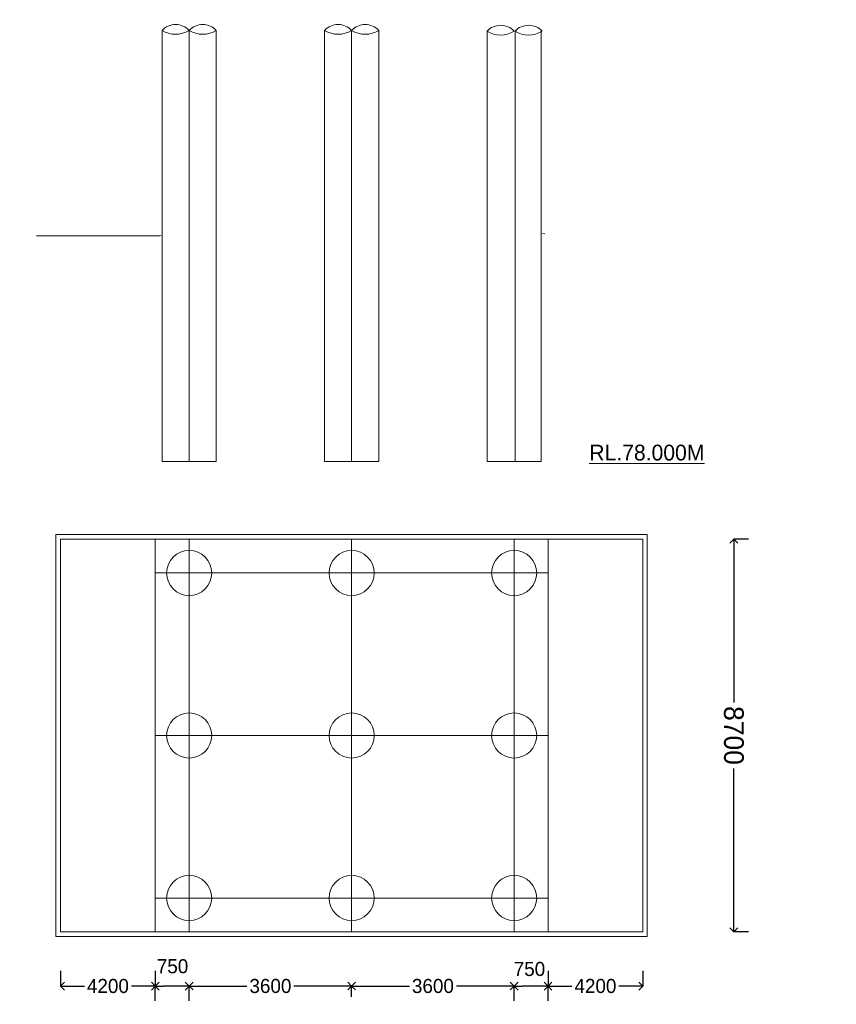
# Model space of a CAD drawing. Header units: millimetres. Extents: x -20950785 to 43207042, y -3207472 to 3168443.
# Tile 50 of 89: x 9359127 to 9395309, y -370513 to -326892. Entities that reach past the tile are written whole.
import ezdxf

# ---------------------------------------------------------------- set-up
doc = ezdxf.new("R2010")
doc.units = ezdxf.units.MM
doc.header["$LTSCALE"] = 60
doc.header["$MEASUREMENT"] = 0
doc.linetypes.add('DASHED2', pattern=[9.525, 6.35, -3.175])
doc.layers.add('TEXT', color=7, linetype='Continuous')
doc.dimstyles.get("Standard").update_dxf_attribs({"dimtxt": 400, "dimasz": 215, "dimexe": 0.18, "dimexo": 0.0625, "dimgap": 0.09, "dimtad": 0, "dimtih": 1, "dimtoh": 1, "dimdec": 0, "dimzin": 4, "dimdsep": 46, "dimtxsty": 'Standard', "dimblk": 'OPEN90', "dimcen": 0, "dimadec": 0, "dimazin": 1, "dimtfac": 1, "dimtdec": 0, "dimtix": 1, "dimtofl": 0, "dimtmove": 0, "dimatfit": 3, "dimldrblk": 'OPEN30', "dimfxl": 1, "dimtolj": 1, "dimtzin": 0, "dimarcsym": 0})

# ---------------------------------------------------------------- blocks, each defined once
blk = doc.blocks.new('_Open90')
at = {"color": 0, "linetype": 'ByBlock', "lineweight": -2}
for p, q in [((0, 0), (-1, 0)), ((-0.5, 0.5), (0, 0)), ((0, 0), (-0.5, -0.5))]:
    blk.add_line(p, q, dxfattribs=at)
blk = doc.blocks.new('*D1530')
at = {"color": 0, "linetype": 'Continuous', "lineweight": -2, "ltscale": 20, "transparency": 16777216}
for p, q in [((9391416, -349904), (9390766, -349904)), ((9390766, -350254), (9390766, -357145)), ((9390766, -366954), (9390766, -360062)), ((9391416, -367304), (9390766, -367304))]:
    blk.add_line(p, q, dxfattribs=at)
at = {"layer": 'Defpoints', "color": 0, "linetype": 'Continuous', "lineweight": 9, "ltscale": 20, "transparency": 16777216}
for p in [(9390766, -349904), (9391416, -349904), (9391416, -367304)]:
    blk.add_point(p, dxfattribs=at)
at = {"color": 0, "linetype": 'Continuous', "lineweight": -2, "ltscale": 20, "transparency": 16777216, "xscale": 350, "yscale": 350, "zscale": 350}
for p, rotation in [((9390766, -349904), 90), ((9390766, -367304), 270)]:
    blk.add_blockref('_Open90', p, dxfattribs=dict(at, rotation=rotation))
at = {"color": 0, "linetype": 'Continuous', "lineweight": 9, "ltscale": 20, "transparency": 16777216, "insert": (9390766, -358604), "char_height": 700, "attachment_point": 5, "rotation": 270}
blk.add_mtext('\\A1;{\\H1.25x;8700}', dxfattribs=at)
blk = doc.blocks.new('_Open30')
at = {"color": 0, "linetype": 'ByBlock', "lineweight": -2}
for p, q in [((-1, 0.27), (0, 0)), ((0, 0), (-1, -0.27)), ((0, 0), (-1, 0))]:
    blk.add_line(p, q, dxfattribs=at)
blk = doc.blocks.new('*D1531')
at = {"color": 0, "linetype": 'Continuous', "lineweight": -2, "ltscale": 20, "transparency": 16777216}
for p, q in [((9373836, -370182), (9373836, -369704)), ((9374186, -369704), (9376394, -369704)), ((9380686, -369704), (9378477, -369704)), ((9381036, -370182), (9381036, -369704))]:
    blk.add_line(p, q, dxfattribs=at)
at = {"layer": 'Defpoints', "color": 0, "linetype": 'Continuous', "lineweight": 9, "ltscale": 20, "transparency": 16777216}
for p in [(9373836, -369704), (9373836, -370183), (9381036, -370183)]:
    blk.add_point(p, dxfattribs=at)
at = {"color": 0, "linetype": 'Continuous', "lineweight": -2, "ltscale": 20, "transparency": 16777216, "xscale": 350, "yscale": 350, "zscale": 350, "rotation": 180}
blk.add_blockref('_Open90', (9373836, -369704), dxfattribs=at)
at = {"color": 0, "linetype": 'Continuous', "lineweight": -2, "ltscale": 20, "transparency": 16777216, "xscale": 350, "yscale": 350, "zscale": 350}
blk.add_blockref('_Open90', (9381036, -369704), dxfattribs=at)
at = {"color": 0, "linetype": 'Continuous', "lineweight": 9, "ltscale": 20, "transparency": 16777216, "insert": (9377436, -369704), "char_height": 500, "attachment_point": 5}
blk.add_mtext('\\A1;{\\H1.25x;3600}', dxfattribs=at)
blk = doc.blocks.new('*D1532')
at = {"color": 0, "linetype": 'Continuous', "lineweight": -2, "ltscale": 20, "transparency": 16777216}
for p, q in [((9366636, -370182), (9366636, -369704)), ((9366986, -369704), (9369195, -369704)), ((9373486, -369704), (9371278, -369704)), ((9373836, -370182), (9373836, -369704))]:
    blk.add_line(p, q, dxfattribs=at)
at = {"layer": 'Defpoints', "color": 0, "linetype": 'Continuous', "lineweight": 9, "ltscale": 20, "transparency": 16777216}
for p in [(9366636, -369704), (9366636, -370183), (9373836, -370183)]:
    blk.add_point(p, dxfattribs=at)
at = {"color": 0, "linetype": 'Continuous', "lineweight": -2, "ltscale": 20, "transparency": 16777216, "xscale": 350, "yscale": 350, "zscale": 350, "rotation": 180}
blk.add_blockref('_Open90', (9366636, -369704), dxfattribs=at)
at = {"color": 0, "linetype": 'Continuous', "lineweight": -2, "ltscale": 20, "transparency": 16777216, "xscale": 350, "yscale": 350, "zscale": 350}
blk.add_blockref('_Open90', (9373836, -369704), dxfattribs=at)
at = {"color": 0, "linetype": 'Continuous', "lineweight": 9, "ltscale": 20, "transparency": 16777216, "insert": (9370236, -369704), "char_height": 500, "attachment_point": 5}
blk.add_mtext('\\A1;{\\H1.25x;3600}', dxfattribs=at)
blk = doc.blocks.new('*D1533')
at = {"color": 0, "linetype": 'Continuous', "lineweight": -2, "ltscale": 20, "transparency": 16777216}
for p, q in [((9365136, -370355), (9365136, -369704)), ((9366286, -369705), (9365486, -369705)), ((9366636, -370355), (9366636, -369704))]:
    blk.add_line(p, q, dxfattribs=at)
at = {"layer": 'Defpoints', "color": 0, "linetype": 'Continuous', "lineweight": 9, "ltscale": 20, "transparency": 16777216}
for p in [(9365136, -369705), (9365136, -370355), (9366636, -370355)]:
    blk.add_point(p, dxfattribs=at)
at = {"color": 0, "linetype": 'Continuous', "lineweight": -2, "ltscale": 20, "transparency": 16777216, "xscale": 350, "yscale": 350, "zscale": 350, "rotation": 180}
blk.add_blockref('_Open90', (9365136, -369705), dxfattribs=at)
at = {"color": 0, "linetype": 'Continuous', "lineweight": -2, "ltscale": 20, "transparency": 16777216, "xscale": 350, "yscale": 350, "zscale": 350}
blk.add_blockref('_Open90', (9366636, -369705), dxfattribs=at)
at = {"color": 0, "linetype": 'Continuous', "lineweight": 9, "ltscale": 20, "transparency": 16777216, "insert": (9365899, -368829), "char_height": 500, "attachment_point": 5}
blk.add_mtext('\\A1;{\\H1.25x;750}', dxfattribs=at)
blk = doc.blocks.new('*D1534')
at = {"color": 0, "linetype": 'Continuous', "lineweight": -2, "ltscale": 20, "transparency": 16777216}
for p, q in [((9381036, -370355), (9381036, -369704)), ((9382186, -369705), (9381386, -369705)), ((9382536, -370355), (9382536, -369704))]:
    blk.add_line(p, q, dxfattribs=at)
at = {"layer": 'Defpoints', "color": 0, "linetype": 'Continuous', "lineweight": 9, "ltscale": 20, "transparency": 16777216}
for p in [(9381036, -369705), (9381036, -370355), (9382536, -370355)]:
    blk.add_point(p, dxfattribs=at)
at = {"color": 0, "linetype": 'Continuous', "lineweight": -2, "ltscale": 20, "transparency": 16777216, "xscale": 350, "yscale": 350, "zscale": 350, "rotation": 180}
blk.add_blockref('_Open90', (9381036, -369705), dxfattribs=at)
at = {"color": 0, "linetype": 'Continuous', "lineweight": -2, "ltscale": 20, "transparency": 16777216, "xscale": 350, "yscale": 350, "zscale": 350}
blk.add_blockref('_Open90', (9382536, -369705), dxfattribs=at)
at = {"color": 0, "linetype": 'Continuous', "lineweight": 9, "ltscale": 20, "transparency": 16777216, "insert": (9381713, -368951), "char_height": 500, "attachment_point": 5}
blk.add_mtext('\\A1;{\\H1.25x;750}', dxfattribs=at)
blk = doc.blocks.new('*D1573')
at = {"color": 0, "linetype": 'Continuous', "lineweight": -2, "ltscale": 20, "transparency": 16777216}
for p, q in [((9360936, -369023), (9360936, -369705)), ((9365136, -369023), (9365136, -369705)), ((9361286, -369705), (9361994, -369705)), ((9364786, -369705), (9364077, -369705))]:
    blk.add_line(p, q, dxfattribs=at)
at = {"layer": 'Defpoints', "color": 0, "linetype": 'Continuous', "lineweight": 9, "ltscale": 20, "transparency": 16777216}
for p in [(9360936, -369023), (9365136, -369023), (9365136, -369705)]:
    blk.add_point(p, dxfattribs=at)
at = {"color": 0, "linetype": 'Continuous', "lineweight": -2, "ltscale": 20, "transparency": 16777216, "xscale": 350, "yscale": 350, "zscale": 350, "rotation": 180}
blk.add_blockref('_Open90', (9360936, -369705), dxfattribs=at)
at = {"color": 0, "linetype": 'Continuous', "lineweight": -2, "ltscale": 20, "transparency": 16777216, "xscale": 350, "yscale": 350, "zscale": 350}
blk.add_blockref('_Open90', (9365136, -369705), dxfattribs=at)
at = {"color": 0, "linetype": 'Continuous', "lineweight": 9, "ltscale": 20, "transparency": 16777216, "insert": (9363036, -369705), "char_height": 500, "attachment_point": 5}
blk.add_mtext('\\A1;{\\H1.25x;4200}', dxfattribs=at)
blk = doc.blocks.new('*D1574')
at = {"color": 0, "linetype": 'Continuous', "lineweight": -2, "ltscale": 20, "transparency": 16777216}
for p, q in [((9382536, -369023), (9382536, -369705)), ((9386736, -369023), (9386736, -369705)), ((9382886, -369705), (9383594, -369705)), ((9386386, -369705), (9385677, -369705))]:
    blk.add_line(p, q, dxfattribs=at)
at = {"layer": 'Defpoints', "color": 0, "linetype": 'Continuous', "lineweight": 9, "ltscale": 20, "transparency": 16777216}
for p in [(9382536, -369023), (9386736, -369023), (9386736, -369705)]:
    blk.add_point(p, dxfattribs=at)
at = {"color": 0, "linetype": 'Continuous', "lineweight": -2, "ltscale": 20, "transparency": 16777216, "xscale": 350, "yscale": 350, "zscale": 350, "rotation": 180}
blk.add_blockref('_Open90', (9382536, -369705), dxfattribs=at)
at = {"color": 0, "linetype": 'Continuous', "lineweight": -2, "ltscale": 20, "transparency": 16777216, "xscale": 350, "yscale": 350, "zscale": 350}
blk.add_blockref('_Open90', (9386736, -369705), dxfattribs=at)
at = {"color": 0, "linetype": 'Continuous', "lineweight": 9, "ltscale": 20, "transparency": 16777216, "insert": (9384636, -369705), "char_height": 500, "attachment_point": 5}
blk.add_mtext('\\A1;{\\H1.25x;4200}', dxfattribs=at)

msp = doc.modelspace()

# ---------------------------------------------------------------- hatches: boundary and pattern name
at = {"lineweight": 9, "ltscale": 20}
h = msp.add_hatch(dxfattribs=at)
h.set_pattern_fill('AR-CONC', color=256, scale=100)
h.set_pattern_definition([(50, (7449959.4, -368372.3), (717.26018, -62.75213), [75, -825]), (355, (7449959.4, -368372.3), (-138.75133, 752.19213), [60, -660]), (100.451444, (7450019.2, -368377.56), (578.50885, 689.44), [63.7402, -701.1421]), (46.1842, (7449959.4, -368172.3), (1067.24133, -165.51928), [112.5, -1237.5]), (96.635635, (7450048.3, -368186.1), (934.66195, 974.1186), [95.61034, -1051.71376]), (351.184164, (7449959.4, -368172.3), (934.66195, 974.1186), [90, -990]), (21, (7450059.4, -368222.3), (596.90705, -402.61889), [75, -825]), (326, (7450059.4, -368222.3), (243.31533, 725.15005), [60, -660]), (71.451445, (7450109.15, -368255.9), (840.22238, 322.53115), [63.7402, -701.1421]), (37.5, (7449959.4, -368372.33), (12.159855, 332.893854), [0, -652, 0, -670, 0, -662.5]), (7.5, (7449959.4, -368372.33), (263.06954, 394.41171), [0, -382, 0, -637, 0, -252.5]), (327.5, (7449736.4, -368372.33), (533.822436, -22.554872), [0, -250, 0, -780, 0, -1035]), (317.5, (7449636.4, -368372.33), (583.18617, 100.10498), [0, -325, 0, -518, 0, -735])])
h.paths.add_polyline_path([(9305043, -384239.7), (9303043, -384239.7), (9303043, -392489.7), (9305043, -392489.7)])
h.paths.add_polyline_path([(9305063.9, -404820.2), (9309693, -404820.2), (9309693, -404039), (9305063.9, -404039)], flags=9)
h.paths.add_polyline_path([(9305063.9, -400320.2), (9309693, -400320.2), (9309693, -399539), (9305063.9, -399539)], flags=9)
h.paths.add_polyline_path([(9305063.4, -392571.7), (9309693.5, -392571.7), (9309693.5, -391787.4), (9305063.4, -391787.4)], flags=9)
h.paths.add_polyline_path([(9305063.4, -384321.7), (9309693.5, -384321.7), (9309693.5, -383537.4), (9305063.4, -383537.4)], flags=9)
h.paths.add_polyline_path([(9305063.9, -374820.2), (9309693, -374820.2), (9309693, -374039), (9305063.9, -374039)], flags=9)
h.paths.add_polyline_path([(9313973.9, -402653.1), (9318584.9, -402653.1), (9318584.9, -400724.9), (9313973.9, -400724.9)], flags=9)
h.paths.add_polyline_path([(9314194, -379995.3), (9316441.9, -379995.3), (9316441.9, -378909.5), (9314194, -378909.5)], flags=9)
h.paths.add_polyline_path([(9299891.5, -409948.6), (9314430, -409948.6), (9314430, -407867), (9299891.5, -407867)], flags=9)
h.paths.add_polyline_path([(9313830.2, -397406.7), (9318463.3, -397406.7), (9318463.3, -394634.7), (9313830.2, -394634.7)], flags=9)
h.paths.add_polyline_path([(9313498.9, -388715.8), (9318154.6, -388715.8), (9318154.6, -387630), (9313498.9, -387630)], flags=9)
h.paths.add_polyline_path([(9413985.3, -333598.7), (9424794, -333598.7), (9424794, -331283.9), (9413985.3, -331283.9)], flags=9)
h.paths.add_polyline_path([(9383405.7, -238638.6), (9388658.1, -238638.6), (9388658.1, -237335.7), (9383405.7, -237335.7)], flags=9)
h.paths.add_polyline_path([(9383489.6, -236841.4), (9388741.9, -236841.4), (9388741.9, -235538.4), (9383489.6, -235538.4)], flags=9)
h.paths.add_polyline_path([(9402505.3, -237732.8), (9408047.7, -237732.8), (9408047.7, -236429.9), (9402505.3, -236429.9)], flags=9)
h.paths.add_polyline_path([(9402428.5, -235857.5), (9407971, -235857.5), (9407971, -234554.5), (9402428.5, -234554.5)], flags=9)
h.paths.add_polyline_path([(9364133.5, -237732.8), (9369676, -237732.8), (9369676, -236429.9), (9364133.5, -236429.9)], flags=9)
h.paths.add_polyline_path([(9364056.8, -235857.5), (9369599.2, -235857.5), (9369599.2, -234554.5), (9364056.8, -234554.5)], flags=9)
h.paths.add_polyline_path([(9470140, -397353.4), (9566841.7, -397353.4), (9566841.7, -388863.5), (9470140, -388863.5)], flags=9)
h.paths.add_polyline_path([(9552010.3, -416787.6), (9561144.7, -416787.6), (9561144.7, -412444.4), (9552010.3, -412444.4)], flags=9)
h.paths.add_polyline_path([(9494166.1, -408126.4), (9580947.9, -408126.4), (9580947.9, -400905.1), (9494166.1, -400905.1)], flags=9)
h.paths.add_polyline_path([(9468893.1, -416988.2), (9488963.9, -416988.2), (9488963.9, -412710.7), (9468893.1, -412710.7)], flags=9)
h.paths.add_polyline_path([(9562715.4, -387910.9), (9568184.3, -387910.9), (9568184.3, -384361.7), (9562715.4, -384361.7)], flags=9)
h.paths.add_polyline_path([(9550938.3, -422794.5), (9563611.7, -422794.5), (9563611.7, -418517), (9550938.3, -418517)], flags=9)
h.paths.add_polyline_path([(9530595.6, -387988.6), (9535656.8, -387988.6), (9535656.8, -384439.4), (9530595.6, -384439.4)], flags=9)
h.paths.add_polyline_path([(9506972.4, -388227.1), (9512305.8, -388227.1), (9512305.8, -384677.9), (9506972.4, -384677.9)], flags=9)
h.paths.add_polyline_path([(9517674.4, -416644.2), (9530433.1, -416644.2), (9530433.1, -412366.8), (9517674.4, -412366.8)], flags=9)
h.paths.add_polyline_path([(9482212.5, -388150), (9489933.3, -388150), (9489933.3, -384600.8), (9482212.5, -384600.8)], flags=9)
h.paths.add_polyline_path([(9472773.3, -404978.2), (9487585.4, -404978.2), (9487585.4, -400700.7), (9472773.3, -400700.7)], flags=9)
h.paths.add_polyline_path([(9517436.3, -422731.5), (9534382.8, -422731.5), (9534382.8, -418454.1), (9517436.3, -418454.1)], flags=9)
h.paths.add_polyline_path([(9501707.3, -365850.6), (9577753.1, -365850.6), (9577753.1, -240258.3), (9501707.3, -240258.3)], flags=9)
h.paths.add_polyline_path([(9449811.6, -327898.1), (9455063.9, -327898.1), (9455063.9, -326595.2), (9449811.6, -326595.2)], flags=9)
h.paths.add_polyline_path([(9349562.2, -313541.6), (9355104.7, -313541.6), (9355104.7, -312238.7), (9349562.2, -312238.7)], flags=9)
h.paths.add_polyline_path([(9347213.2, -337446.8), (9358569.9, -337446.8), (9358569.9, -335131.3), (9347213.2, -335131.3)], flags=9)
h.paths.add_polyline_path([(9345865.1, -346911.8), (9351992.8, -346911.8), (9351992.8, -345391.7), (9345865.1, -345391.7)], flags=9)
h.paths.add_polyline_path([(9420584.1, -336053.7), (9432408.6, -336053.7), (9432408.6, -333738.5), (9420584.1, -333738.5)], flags=9)
h.paths.add_polyline_path([(9389335.6, -300830.3), (9396075.4, -300830.3), (9396075.4, -299310.1), (9389335.6, -299310.1)], flags=9)
h.paths.add_polyline_path([(9389335.6, -302668.7), (9395463.3, -302668.7), (9395463.3, -301148.5), (9389335.6, -301148.5)], flags=9)
h.paths.add_polyline_path([(9389335.6, -303753.8), (9395463.3, -303753.8), (9395463.3, -302233.7), (9389335.6, -302233.7)], flags=9)
h.paths.add_polyline_path([(9389258.5, -304781), (9395386.2, -304781), (9395386.2, -303260.8), (9389258.5, -303260.8)], flags=9)
h.paths.add_polyline_path([(9389258.5, -310501.4), (9395386.2, -310501.4), (9395386.2, -308981.3), (9389258.5, -308981.3)], flags=9)
h.paths.add_polyline_path([(9389278.3, -313512.5), (9395406, -313512.5), (9395406, -311992.4), (9389278.3, -311992.4)], flags=9)
h.paths.add_polyline_path([(9414444.9, -312646.4), (9419697.3, -312646.4), (9419697.3, -311343.4), (9414444.9, -311343.4)], flags=9)
h.paths.add_polyline_path([(9414444.9, -311827.1), (9419697.3, -311827.1), (9419697.3, -310524.2), (9414444.9, -310524.2)], flags=9)
h.paths.add_polyline_path([(9458693.9, -311780.6), (9463946.2, -311780.6), (9463946.2, -310477.7), (9458693.9, -310477.7)], flags=9)
h.paths.add_polyline_path([(9449811.6, -324793.1), (9455063.9, -324793.1), (9455063.9, -323490.2), (9449811.6, -323490.2)], flags=9)
h.paths.add_polyline_path([(9458677.2, -304443.3), (9468516.3, -304443.3), (9468516.3, -303140.3), (9458677.2, -303140.3)], flags=9)
h.paths.add_polyline_path([(9389294.9, -299744.5), (9399134, -299744.5), (9399134, -298441.5), (9389294.9, -298441.5)], flags=9)
h.paths.add_polyline_path([(9384195.7, -306101.4), (9385794.8, -306101.4), (9385794.8, -305232.7), (9384195.7, -305232.7)], flags=9)
h.paths.add_polyline_path([(9361995.7, -306102.7), (9363594.8, -306102.7), (9363594.8, -305234.1), (9361995.7, -305234.1)], flags=9)
h.paths.add_polyline_path([(9379311.6, -306096.4), (9380910.7, -306096.4), (9380910.7, -305227.7), (9379311.6, -305227.7)], flags=9)
h.paths.add_polyline_path([(9373111.6, -306079.9), (9374710.7, -306079.9), (9374710.7, -305211.2), (9373111.6, -305211.2)], flags=9)
h.paths.add_polyline_path([(9367110.6, -306096.4), (9368709.7, -306096.4), (9368709.7, -305227.7), (9367110.6, -305227.7)], flags=9)
h.paths.add_polyline_path([(9368069.8, -299361.9), (9381531.5, -299361.9), (9381531.5, -298159), (9368069.8, -298159)], flags=9)
h.paths.add_polyline_path([(9327769.7, -299369.3), (9339071.1, -299369.3), (9339071.1, -298283.5), (9327769.7, -298283.5)], flags=9)
h.paths.add_polyline_path([(9349535.7, -304868.2), (9354788, -304868.2), (9354788, -303565.3), (9349535.7, -303565.3)], flags=9)
h.paths.add_polyline_path([(9349535.7, -304069.9), (9354788, -304069.9), (9354788, -302766.9), (9349535.7, -302766.9)], flags=9)
h.paths.add_polyline_path([(9349535.7, -303068.2), (9354788, -303068.2), (9354788, -301765.3), (9349535.7, -301765.3)], flags=9)
h.paths.add_polyline_path([(9349535.7, -301019), (9355312.6, -301019), (9355312.6, -299716.1), (9349535.7, -299716.1)], flags=9)
h.paths.add_polyline_path([(9349562.2, -310541.6), (9355104.7, -310541.6), (9355104.7, -309238.7), (9349562.2, -309238.7)], flags=9)
h.paths.add_polyline_path([(9314363.8, -333493.8), (9315925.5, -333493.8), (9315925.5, -332408), (9314363.8, -332408)], flags=9)
h.paths.add_polyline_path([(9312578.3, -333468.9), (9314140, -333468.9), (9314140, -332383.1), (9312578.3, -332383.1)], flags=9)
h.paths.add_polyline_path([(9308483.9, -361666.4), (9310357.8, -361666.4), (9310357.8, -360363.4), (9308483.9, -360363.4)], flags=9)
h.paths.add_polyline_path([(9302921.2, -361616.2), (9304795.1, -361616.2), (9304795.1, -360313.3), (9302921.2, -360313.3)], flags=9)
h.paths.add_polyline_path([(9297253.6, -361678.4), (9299127.5, -361678.4), (9299127.5, -360375.4), (9297253.6, -360375.4)], flags=9)
h.paths.add_polyline_path([(9414375, -304228.7), (9422572.5, -304228.7), (9422572.5, -301913.7), (9414375, -301913.7)], flags=9)
h.paths.add_polyline_path([(9420153.7, -329503.8), (9430871.3, -329503.8), (9430871.3, -328566.4), (9420153.7, -328566.4)], flags=9)
h.paths.add_polyline_path([(9422296.3, -328713.8), (9427864.3, -328713.8), (9427864.3, -327776.9), (9422296.3, -327776.9)], flags=9)
h.paths.add_polyline_path([(9386464.5, -320159.4), (9397273.1, -320159.4), (9397273.1, -317844.5), (9386464.5, -317844.5)], flags=9)
h.paths.add_polyline_path([(9423429.2, -345029.2), (9429952.4, -345029.2), (9429952.4, -344091.8), (9423429.2, -344091.8)], flags=9)
h.paths.add_polyline_path([(9384096, -346811.8), (9390223.7, -346811.8), (9390223.7, -345291.7), (9384096, -345291.7)], flags=9)
h.paths.add_polyline_path([(9414451.5, -350037.1), (9420593.7, -350037.1), (9420593.7, -348943.3), (9414451.5, -348943.3)], flags=9)
h.paths.add_polyline_path([(9450756.9, -349829.3), (9456009.2, -349829.3), (9456009.2, -348526.4), (9450756.9, -348526.4)], flags=9)
h.paths.add_polyline_path([(9439290, -370630.5), (9449941.3, -370630.5), (9449941.3, -368350.3), (9439290, -368350.3)], flags=9)
h.paths.add_polyline_path([(9403273.7, -370710.2), (9413924.9, -370710.2), (9413924.9, -368430), (9403273.7, -368430)], flags=9)
h.paths.add_polyline_path([(9300516.9, -366701.3), (9314336.5, -366701.3), (9314336.5, -364638.3), (9300516.9, -364638.3)], flags=9)
h.paths.add_polyline_path([(9366166.9, -377213.3), (9381441.2, -377213.3), (9381441.2, -374933.2), (9366166.9, -374933.2)], flags=9)
h.paths.add_polyline_path([(9458693.9, -305386.8), (9464470.9, -305386.8), (9464470.9, -304083.9), (9458693.9, -304083.9)], flags=9)
h.paths.add_polyline_path([(9458693.9, -312730.7), (9463946.2, -312730.7), (9463946.2, -311427.7), (9458693.9, -311427.7)], flags=9)
h.paths.add_polyline_path([(9458693.9, -309729.7), (9463946.2, -309729.7), (9463946.2, -308426.7), (9458693.9, -308426.7)], flags=9)
h.paths.add_polyline_path([(9458693.9, -308328.1), (9463946.2, -308328.1), (9463946.2, -307025.1), (9458693.9, -307025.1)], flags=9)
h.paths.add_polyline_path([(9458693.9, -307328.1), (9463946.2, -307328.1), (9463946.2, -306025.1), (9458693.9, -306025.1)], flags=9)
h.paths.add_polyline_path([(9413637.6, -327941.5), (9418902.4, -327941.5), (9418902.4, -327004), (9413637.6, -327004)], flags=9)
h.paths.add_polyline_path([(9413747.2, -325010.5), (9418999.5, -325010.5), (9418999.5, -323707.5), (9413747.2, -323707.5)], flags=9)
h.paths.add_polyline_path([(9414444.9, -309343.4), (9419697.3, -309343.4), (9419697.3, -308040.5), (9414444.9, -308040.5)], flags=9)
h.paths.add_polyline_path([(9414444.9, -307355.2), (9419697.3, -307355.2), (9419697.3, -306052.3), (9414444.9, -306052.3)], flags=9)
h.paths.add_polyline_path([(9414444.9, -306355.2), (9419697.3, -306355.2), (9419697.3, -305052.3), (9414444.9, -305052.3)], flags=9)
h.paths.add_polyline_path([(9435421.9, -303639.2), (9442445.6, -303639.2), (9442445.6, -302336.2), (9435421.9, -302336.2)], flags=9)
h.paths.add_polyline_path([(9444509.1, -303573.5), (9452460.4, -303573.5), (9452460.4, -302270.5), (9444509.1, -302270.5)], flags=9)
h.paths.add_polyline_path([(9440938.4, -305167.6), (9443489.4, -305234.4), (9443517.8, -304149), (9440966.8, -304082.2)], flags=9)
h.paths.add_polyline_path([(9445404.6, -305111.4), (9455039.4, -305363.6), (9455067.8, -304278.2), (9445433, -304026)], flags=9)
h.paths.add_polyline_path([(9336379.2, -300679.6), (9336380, -300679.6), (9336380, -300679.2), (9336379.2, -300679.2)], flags=9)
h.paths.add_polyline_path([(9431205.4, -223146.7), (9442406.8, -223146.7), (9442406.8, -220540.7), (9431205.4, -220540.7)], flags=9)
h.paths.add_polyline_path([(9320824.7, -223405.6), (9337481.4, -223405.6), (9337481.4, -220799.6), (9320824.7, -220799.6)], flags=9)
h.paths.add_polyline_path([(9384386, -234040.1), (9392408.3, -234040.1), (9392408.3, -232520), (9384386, -232520)], flags=9)
h.paths.add_polyline_path([(9379703.6, -232981.1), (9388683, -232981.1), (9388683, -231461), (9379703.6, -231461)], flags=9)
h.paths.add_polyline_path([(9376996.5, -230478.8), (9400269.5, -230478.8), (9400269.5, -228307.2), (9376996.5, -228307.2)], flags=9)
h.paths.add_polyline_path([(9470544.4, -270483.7), (9490859.3, -270483.7), (9490859.3, -267280.9), (9470544.4, -267280.9)], flags=9)
h.paths.add_polyline_path([(9474828.6, -288268.1), (9487143.9, -288268.1), (9487143.9, -282565.3), (9474828.6, -282565.3)], flags=9)
h.paths.add_polyline_path([(9474732.2, -277679.9), (9487476.8, -277679.9), (9487476.8, -274477.1), (9474732.2, -274477.1)], flags=9)
h.paths.add_polyline_path([(9410656.3, -267478.3), (9413865.9, -267478.3), (9413865.9, -264220.9), (9410656.3, -264220.9)], flags=9)
h.paths.add_polyline_path([(9417374.5, -262541.3), (9423502.2, -262541.3), (9423502.2, -261021.2), (9417374.5, -261021.2)], flags=9)
h.paths.add_polyline_path([(9357966.3, -267478.3), (9361175.9, -267478.3), (9361175.9, -264220.9), (9357966.3, -264220.9)], flags=9)
h.paths.add_polyline_path([(9364308.7, -262578.5), (9370436.4, -262578.5), (9370436.4, -261058.4), (9364308.7, -261058.4)], flags=9)
h.paths.add_polyline_path([(9395823.6, -263660.4), (9401951.3, -263660.4), (9401951.3, -262140.3), (9395823.6, -262140.3)], flags=9)
h.paths.add_polyline_path([(9392117.3, -268734.7), (9395010.7, -268734.7), (9395010.7, -265627.3), (9392117.3, -265627.3)], flags=9)
h.paths.add_polyline_path([(9380823.6, -263660.4), (9386951.3, -263660.4), (9386951.3, -262140.3), (9380823.6, -262140.3)], flags=9)
h.paths.add_polyline_path([(9377117.3, -268734.7), (9380010.7, -268734.7), (9380010.7, -265627.3), (9377117.3, -265627.3)], flags=9)
h.paths.add_polyline_path([(9410098.7, -279536), (9410098.7, -272695.2), (9406895.9, -272695.2), (9406895.9, -279536)], flags=9)
h.paths.add_polyline_path([(9410098.7, -289005.6), (9410098.7, -283272.1), (9406895.9, -283272.1), (9406895.9, -289005.6)], flags=9)
h.paths.add_polyline_path([(9395098.7, -279536), (9395098.7, -272695.2), (9391895.9, -272695.2), (9391895.9, -279536)], flags=9)
h.paths.add_polyline_path([(9395098.7, -288979.6), (9395098.7, -283246.2), (9391895.9, -283246.2), (9391895.9, -288979.6)], flags=9)
h.paths.add_polyline_path([(9380098.7, -279536), (9380098.7, -272695.2), (9376895.9, -272695.2), (9376895.9, -279536)], flags=9)
h.paths.add_polyline_path([(9380098.7, -288991.5), (9380098.7, -283258.1), (9376895.9, -283258.1), (9376895.9, -288991.5)], flags=9)
h.paths.add_polyline_path([(9365098.7, -279536), (9365098.7, -272695.2), (9361895.9, -272695.2), (9361895.9, -279536)], flags=9)
h.paths.add_polyline_path([(9365098.7, -288955.8), (9365098.7, -283222.4), (9361895.9, -283222.4), (9361895.9, -288955.8)], flags=9)
h.paths.add_polyline_path([(9462598.7, -279536), (9462598.7, -272695.2), (9459395.9, -272695.2), (9459395.9, -279536)], flags=9)
h.paths.add_polyline_path([(9462598.7, -289622), (9462598.7, -282781.2), (9459395.9, -282781.2), (9459395.9, -289622)], flags=9)
h.paths.add_polyline_path([(9452598.7, -279502.5), (9452598.7, -272661.6), (9449395.9, -272661.6), (9449395.9, -279502.5)], flags=9)
h.paths.add_polyline_path([(9452598.7, -289622), (9452598.7, -282781.2), (9449395.9, -282781.2), (9449395.9, -289622)], flags=9)
h.paths.add_polyline_path([(9290544.4, -270483.7), (9310859.3, -270483.7), (9310859.3, -267280.9), (9290544.4, -267280.9)], flags=9)
h.paths.add_polyline_path([(9294828.6, -288268.1), (9307143.9, -288268.1), (9307143.9, -282565.3), (9294828.6, -282565.3)], flags=9)
h.paths.add_polyline_path([(9294732.2, -277679.9), (9307476.8, -277679.9), (9307476.8, -274477.1), (9294732.2, -274477.1)], flags=9)
h.paths.add_polyline_path([(9442598.7, -279536), (9442598.7, -272695.2), (9439395.9, -272695.2), (9439395.9, -279536)], flags=9)
h.paths.add_polyline_path([(9442598.7, -289622), (9442598.7, -282781.2), (9439395.9, -282781.2), (9439395.9, -289622)], flags=9)
h.paths.add_polyline_path([(9432598.7, -279536), (9432598.7, -272695.2), (9429395.9, -272695.2), (9429395.9, -279536)], flags=9)
h.paths.add_polyline_path([(9432598.7, -289622), (9432598.7, -282781.2), (9429395.9, -282781.2), (9429395.9, -289622)], flags=9)
h.paths.add_polyline_path([(9422598.7, -279536), (9422598.7, -272695.2), (9419395.9, -272695.2), (9419395.9, -279536)], flags=9)
h.paths.add_polyline_path([(9422598.7, -289622), (9422598.7, -282781.2), (9419395.9, -282781.2), (9419395.9, -289622)], flags=9)
h.paths.add_polyline_path([(9412598.7, -279536), (9412598.7, -272695.2), (9409395.9, -272695.2), (9409395.9, -279536)], flags=9)
h.paths.add_polyline_path([(9412598.7, -288982.3), (9412598.7, -283248.9), (9409395.9, -283248.9), (9409395.9, -288982.3)], flags=9)
h.paths.add_polyline_path([(9402598.7, -279536), (9402598.7, -272695.2), (9399395.9, -272695.2), (9399395.9, -279536)], flags=9)
h.paths.add_polyline_path([(9402598.7, -289005.6), (9402598.7, -283272.1), (9399395.9, -283272.1), (9399395.9, -289005.6)], flags=9)
h.paths.add_polyline_path([(9392598.7, -279536), (9392598.7, -272695.2), (9389395.9, -272695.2), (9389395.9, -279536)], flags=9)
h.paths.add_polyline_path([(9392598.7, -288979.6), (9392598.7, -283246.2), (9389395.9, -283246.2), (9389395.9, -288979.6)], flags=9)
h.paths.add_polyline_path([(9382598.7, -279536), (9382598.7, -272695.2), (9379395.9, -272695.2), (9379395.9, -279536)], flags=9)
h.paths.add_polyline_path([(9382598.7, -288986.1), (9382598.7, -283252.7), (9379395.9, -283252.7), (9379395.9, -288986.1)], flags=9)
h.paths.add_polyline_path([(9372598.7, -279536), (9372598.7, -272695.2), (9369395.9, -272695.2), (9369395.9, -279536)], flags=9)
h.paths.add_polyline_path([(9372598.7, -288991.5), (9372598.7, -283258.1), (9369395.9, -283258.1), (9369395.9, -288991.5)], flags=9)
h.paths.add_polyline_path([(9362598.7, -279536), (9362598.7, -272695.2), (9359395.9, -272695.2), (9359395.9, -279536)], flags=9)
h.paths.add_polyline_path([(9362598.7, -288955.8), (9362598.7, -283222.4), (9359395.9, -283222.4), (9359395.9, -288955.8)], flags=9)
h.paths.add_polyline_path([(9352598.7, -279536), (9352598.7, -272695.2), (9349395.9, -272695.2), (9349395.9, -279536)], flags=9)
h.paths.add_polyline_path([(9352598.7, -288983.4), (9352598.7, -283250), (9349395.9, -283250), (9349395.9, -288983.4)], flags=9)
h.paths.add_polyline_path([(9342598.7, -279536), (9342598.7, -272695.2), (9339395.9, -272695.2), (9339395.9, -279536)], flags=9)
h.paths.add_polyline_path([(9342598.7, -288962.3), (9342598.7, -283228.9), (9339395.9, -283228.9), (9339395.9, -288962.3)], flags=9)
h.paths.add_polyline_path([(9332598.7, -279536), (9332598.7, -272695.2), (9329395.9, -272695.2), (9329395.9, -279536)], flags=9)
h.paths.add_polyline_path([(9332598.7, -289068.3), (9332598.7, -283334.9), (9329395.9, -283334.9), (9329395.9, -289068.3)], flags=9)
h.paths.add_polyline_path([(9322598.7, -279536), (9322598.7, -272695.2), (9319395.9, -272695.2), (9319395.9, -279536)], flags=9)
h.paths.add_polyline_path([(9322598.7, -288978.5), (9322598.7, -283245.1), (9319395.9, -283245.1), (9319395.9, -288978.5)], flags=9)

# ---------------------------------------------------------------- linework, layer by layer
at = {"color": 7, "linetype": 'Continuous', "lineweight": 9}
for p, q in [((9365435.6, -346458.5), (9365435.6, -327365.2)), ((9367835.6, -346458.5), (9367835.6, -327365.2)), ((9372635.6, -346458.5), (9372635.6, -327365.2)), ((9375035.6, -346458.5), (9375035.6, -327365.2)), ((9379835.6, -346458.5), (9379835.6, -327365.2)), ((9382235.6, -346458.5), (9382235.6, -327365.2)), ((9382235.6, -336611.9), (9382235.6, -336070.3)), ((9365309.7, -336466.3), (9359874.1, -336466.3)), ((9365435.6, -346458.5), (9367835.6, -346458.5)), ((9372635.6, -346458.5), (9375035.6, -346458.5)), ((9379835.6, -346458.5), (9382235.6, -346458.5)), ((9360935.6, -349903.5), (9386735.6, -349903.5)), ((9360935.6, -367303.5), (9360935.6, -349903.5)), ((9385835.6, -349903.5), (9361835.6, -349903.5)), ((9365135.6, -367303.5), (9365135.6, -349903.5)), ((9382535.6, -367303.5), (9382535.6, -349903.5)), ((9386735.6, -349903.5), (9386735.6, -367303.5)), ((9386735.6, -367303.5), (9360935.6, -367303.5))]:
    msp.add_line(p, q, dxfattribs=at)
at = {"color": 7, "linetype": 'DASHED2', "lineweight": 9, "ltscale": 1000}
for p, q in [((9360735.6, -349703.5), (9386935.6, -349703.5)), ((9360735.6, -367503.5), (9360735.6, -349703.5)), ((9386935.6, -349703.5), (9386935.6, -367503.5)), ((9386935.6, -367503.5), (9360735.6, -367503.5))]:
    msp.add_line(p, q, dxfattribs=at)
at = {"color": 7, "linetype": 'Continuous', "lineweight": 9}
for centre in [(9366635.6, -351403.5), (9373835.6, -351403.5), (9381035.6, -351403.5), (9366635.6, -358603.5), (9373835.6, -358603.5), (9381035.6, -358603.5), (9366635.6, -365803.5), (9373835.6, -365803.5), (9381035.6, -365803.5)]:
    msp.add_circle(centre, 1000, dxfattribs=at)
for centre, radius, start, end in [((9366035.6, -327930.6), 824.4, 43.29859, 136.70141), ((9367235.6, -327930.6), 824.4, 43.29859, 136.70141), ((9373235.6, -327930.6), 824.4, 43.29859, 136.70141), ((9374435.6, -327930.6), 824.4, 43.29859, 136.70141), ((9380435.6, -327964.3), 824.4, 43.29859, 136.70141), ((9381677.5, -327964.3), 824.4, 43.29859, 136.70141), ((9366035.6, -326415.4), 1123.4, 237.71871, 302.28129), ((9367235.6, -326415.4), 1123.4, 237.71871, 302.28129), ((9373235.6, -326415.4), 1123.4, 237.71871, 302.28129), ((9374435.6, -326415.4), 1123.4, 237.71871, 302.28129), ((9380435.6, -326449.1), 1123.4, 237.71871, 302.28129), ((9381677.5, -326449.1), 1123.4, 237.71871, 302.28129)]:
    msp.add_arc(centre, radius, start, end, dxfattribs=at)
for points in [[(9365309.7, -336441.3), (9365309.7, -336491.3), (9365459.7, -336466.3)], [(9382385.6, -336345.3), (9382385.6, -336395.3), (9382235.6, -336370.3)]]:
    msp.add_solid(points, dxfattribs=at)
at = {"layer": 'TEXT', "color": 7, "linetype": 'Continuous', "lineweight": 9, "ltscale": 1000}
for p, q in [((9366635.6, -346458.5), (9366635.6, -327365.2)), ((9373835.6, -346458.5), (9373835.6, -327365.2)), ((9381077.5, -327398.9), (9381077.5, -346458.5)), ((9366635.6, -367303.5), (9366635.6, -349903.5)), ((9373835.6, -367303.5), (9373835.6, -349903.5)), ((9381035.6, -367303.5), (9381035.6, -349903.5)), ((9382535.6, -351403.5), (9365135.6, -351403.5)), ((9375035.6, -351403.5), (9372635.6, -351403.5)), ((9382235.6, -351403.5), (9379835.6, -351403.5)), ((9366635.6, -359803.5), (9366635.6, -357403.5)), ((9373835.6, -359803.5), (9373835.6, -357403.5)), ((9381035.6, -359803.5), (9381035.6, -357403.5)), ((9382535.6, -358603.5), (9365135.6, -358603.5)), ((9375035.6, -358603.5), (9372635.6, -358603.5)), ((9382235.6, -358603.5), (9379835.6, -358603.5)), ((9366635.6, -367003.5), (9366635.6, -364603.5)), ((9373835.6, -367003.5), (9373835.6, -364603.5)), ((9381035.6, -367003.5), (9381035.6, -364603.5)), ((9382535.6, -365803.5), (9365135.6, -365803.5)), ((9375035.6, -365803.5), (9372635.6, -365803.5)), ((9382235.6, -365803.5), (9379835.6, -365803.5))]:
    msp.add_line(p, q, dxfattribs=at)

# ---------------------------------------------------------------- texts
at = {"color": 7, "linetype": 'Continuous', "lineweight": 9, "insert": (9384365.1, -345720.6), "char_height": 700, "width": 4803.177, "attachment_point": 1}
msp.add_mtext('{\\LRL.78.000M}', dxfattribs=at)

# ---------------------------------------------------------------- dimensions: what is measured, and where the dimension line sits
at = {"color": 7, "linetype": 'Continuous', "lineweight": 9, "ltscale": 20}
dim = msp.add_linear_dim(base=(9390765.9, -349903.5), p1=(9391416.2, -367303.5), p2=(9391416.2, -349903.5), angle=90, text='{\\H1.25x;8700}', dimstyle='Standard', override={"dimtxt": 700, "dimasz": 350}, dxfattribs=at)
dim.commit()
dim.dimension.update_dxf_attribs({"geometry": '*D1530', "text_midpoint": (9390765.9, -358603.5), "text_rotation": 270})
for base, p1, p2, picture, middle in [((9365135.6, -369704.5), (9366635.6, -370354.9), (9365135.6, -370354.9), '*D1533', (9365899, -368829.3)), ((9381035.6, -369704.5), (9382535.6, -370354.9), (9381035.6, -370354.9), '*D1534', (9381713.3, -368951.3))]:
    dim = msp.add_linear_dim(base=base, p1=p1, p2=p2, text='{\\H1.25x;750}', dimstyle='Standard', override={"dimtxt": 500, "dimasz": 350, "dimtmove": 2}, dxfattribs=at)
    dim.commit()
    dim.dimension.update_dxf_attribs({"geometry": picture, "text_midpoint": middle, "dimtype": 160})
for base, p1, p2, text, picture, middle in [((9365135.6, -369704.5), (9360935.6, -369022.9), (9365135.6, -369022.9), '{\\H1.25x;<>}', '*D1573', (9363035.6, -369704.5)), ((9386735.6, -369704.5), (9382535.6, -369022.9), (9386735.6, -369022.9), '{\\H1.25x;<>}', '*D1574', (9384635.6, -369704.5)), ((9366636.4, -369704.4), (9373836.4, -370182.6), (9366636.4, -370182.6), '{\\H1.25x;3600}', '*D1532', (9370236.4, -369704.4)), ((9373835.6, -369704.4), (9381035.6, -370182.6), (9373835.6, -370182.6), '{\\H1.25x;3600}', '*D1531', (9377435.6, -369704.4))]:
    dim = msp.add_linear_dim(base=base, p1=p1, p2=p2, text=text, dimstyle='Standard', override={"dimtxt": 500, "dimasz": 350}, dxfattribs=at)
    dim.commit()
    dim.dimension.update_dxf_attribs({"geometry": picture, "text_midpoint": middle})

doc.saveas('drawing.dxf')
